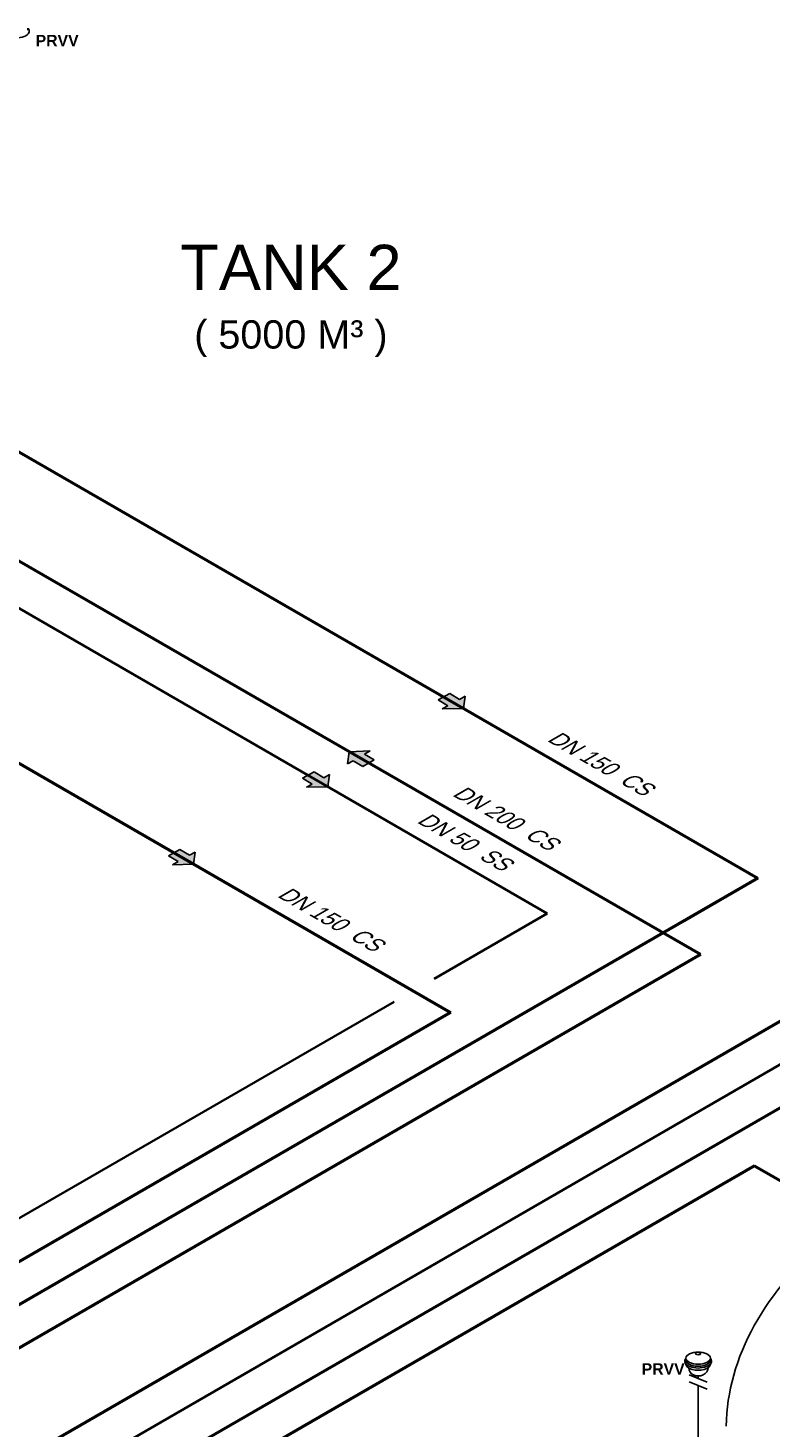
# Model space of a CAD drawing. Header units: millimetres. Extents: x 244 to 2461, y -1517 to 72.
# Tile 28 of 32: x 1822 to 2068, y -419 to 44. Entities that reach past the tile are written whole.
import ezdxf

# ---------------------------------------------------------------- set-up
doc = ezdxf.new("R2010")
doc.units = ezdxf.units.MM
doc.linetypes.add('ACAD_ISO03W100', pattern=[30, 12, -18])
doc.layers.add('ANLAGEN', color=7, linetype='Continuous')
doc.layers.add('gebäude', color=8, linetype='Continuous')
for name, color, linetype, lineweight in [('Auslagerung', 1, 'Continuous', 50), ('Einlagerung', 5, 'Continuous', 50), ('Entleerung', 74, 'Continuous', 35), ('Pfeile', 1, 'Continuous', 18), ('Text', 7, 'Continuous', 18), ('Text groß', 7, 'Continuous', 18)]:
    doc.layers.add(name, color=color, linetype=linetype, lineweight=lineweight)
doc.styles.add('isotext', font='arial.ttf', dxfattribs={"oblique": 30, "height": 3})

# ---------------------------------------------------------------- blocks, each defined once
blk = doc.blocks.new('FILOU_N2_83_2')
at = {"layer": 'ANLAGEN', "color": 7, "linetype": 'Continuous'}
for p, q in [((0, 0), (6.4952, 12.4102)), ((6.4952, 12.4102), (6.4952, 8.0801)), ((6.4952, 8.0801), (12.9904, 11.8301)), ((12.9904, 11.8301), (12.9904, 3.1699)), ((0, 0), (6.4952, -4.9104)), ((12.9904, 3.1699), (6.4952, -0.5801)), ((6.4952, -0.5801), (6.4952, -4.9103))]:
    blk.add_line(p, q, dxfattribs=at)

msp = doc.modelspace()

# ---------------------------------------------------------------- hatches: boundary and pattern name
at = {"layer": 'Auslagerung'}
for points in [[(1957.93, -178.12), (1961.14, -180.05), (1959.25, -181.1), (1966.25, -180.94), (1966.83, -176.91), (1964.93, -177.96), (1961.72, -176.02)], [(1868.54, -229.73), (1871.76, -231.66), (1869.86, -232.71), (1876.86, -232.55), (1877.44, -228.52), (1875.55, -229.57), (1872.33, -227.63)]]:
    msp.add_hatch(color=1, dxfattribs=at).paths.add_polyline_path(points)
at = {"layer": 'Einlagerung'}
msp.add_hatch(color=256, dxfattribs=at).paths.add_polyline_path([(1932.99, -200.14), (1936.74, -197.98), (1933.49, -196.1), (1935.37, -195.02), (1928.37, -195.31), (1927.87, -199.35), (1929.74, -198.27)])
at = {"layer": 'Entleerung'}
msp.add_hatch(color=74, dxfattribs=at).paths.add_polyline_path([(1912.99, -204.07), (1916.2, -206), (1914.3, -207.05), (1921.31, -206.89), (1921.88, -202.86), (1919.99, -203.91), (1916.78, -201.97)])

# ---------------------------------------------------------------- linework, layer by layer
at = {"layer": 'Auslagerung'}
for p, q in [((1763.57, -63.93), (2063.74, -237.23)), ((1674.19, -115.53), (1961.96, -281.68)), ((2063.74, -237.23), (1561.43, -527.24)), ((2063.74, -237.23), (2039.32, -251.33)), ((2103.51, -265.93), (1620.37, -544.87)), ((1961.96, -281.68), (1534.82, -528.28)), ((2062.71, -332.44), (1671.78, -558.14)), ((2062.71, -332.44), (2139.42, -376.73))]:
    msp.add_line(p, q, dxfattribs=at)
at = {"layer": 'Einlagerung', "ltscale": 0.35}
msp.add_line((2044.76, -262.51), (1740.61, -86.91), dxfattribs=at)
at = {"layer": 'Einlagerung'}
for p, q in [((2044.76, -262.51), (1616.45, -509.79)), ((2106.31, -292.95), (1687.8, -534.58))]:
    msp.add_line(p, q, dxfattribs=at)
at = {"layer": 'Entleerung'}
for p, q in [((1709, -84.35), (1993.97, -248.88)), ((1993.97, -248.88), (1956.52, -270.5)), ((1943.3, -278.13), (1609.13, -471.06)), ((2075.91, -296.19), (1691.07, -518.37))]:
    msp.add_line(p, q, dxfattribs=at)
at = {"layer": 'gebäude', "ltscale": 0.35}
for p, q in [((1822.05, 44.44), (1822.05, 43.77)), ((2048.04, -396.16), (2048.04, -396.83)), ((2044, -402.89), (2044, -402.07)), ((2044, -446.78), (2044, -405.19))]:
    msp.add_line(p, q, dxfattribs=at)
at = {"layer": 'gebäude', "linetype": 'ACAD_ISO03W100', "lineweight": 25}
for p, q in [((2041, -401.68), (2047, -404.09)), ((2041, -403.99), (2047, -406.4))]:
    msp.add_line(p, q, dxfattribs=at)
at = {"layer": 'gebäude', "ltscale": 0.35}
for centre, major_axis, ratio, start_param, end_param in [((1818.01, 43.39), (-4.45, 0), 0.5, 5.849646, 9.854478), ((2044, -397.21), (-4.45, 0), 0.5, 5.849646, 9.854478), ((2044, -396.83), (-4.04, 0), 0.5, 6.283185, 9.424778), ((2044, -398.18), (-4.04, 0), 0.5, 6.283185, 9.424778), ((2044.08, -399.42), (-3.21, -0.06), 0.826233, 6.273896, 9.417099), ((2044.08, -399.42), (-3.21, -0.06), 0.826233, 3.141451, 3.143306)]:
    msp.add_ellipse(centre, major_axis=major_axis, ratio=ratio, start_param=start_param, end_param=end_param, dxfattribs=at)
at = {"layer": 'gebäude', "extrusion": (-1.12486e-32, 6.12303e-17, -1)}
msp.add_ellipse((2243.26, -419.97), major_axis=(-190, 0.04), ratio=0.588282, start_param=0.011003, end_param=0.618029, dxfattribs=at)
at = {"layer": 'gebäude', "ltscale": 0.35}
for centre, major_axis, ratio in [((2044, -396.16), (-4.04, 0), 0.5), ((2043.94, -394.62), (0.869, -0.029), 0.471797)]:
    msp.add_ellipse(centre, major_axis=major_axis, ratio=ratio, dxfattribs=at)

# ---------------------------------------------------------------- block references
at = {"layer": 'Pfeile'}
for p, xscale, yscale, zscale, rotation in [((1966.25, -180.94), 0.4999999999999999, 0.4999999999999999, 0.4999999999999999, 118.949535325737), ((1928.37, -195.31), 0.4999999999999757, 0.4999999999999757, 0.4999999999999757, 300.0000361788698), ((1921.31, -206.89), 0.4999999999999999, 0.4999999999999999, 0.4999999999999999, 118.949535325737), ((1876.86, -232.55), 0.4999999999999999, 0.4999999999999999, 0.4999999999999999, 118.949535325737)]:
    msp.add_blockref('FILOU_N2_83_2', p, dxfattribs=dict(at, xscale=xscale, yscale=yscale, zscale=zscale, rotation=rotation))

# ---------------------------------------------------------------- texts
at = {"layer": 'Text', "char_height": 3.7468, "width": 8.7405, "attachment_point": 1}
for insert in [(1824.57, 42.17), (2025.28, -397.86)]:
    msp.add_mtext('{\\fArial|b1|i0|c0|p34;PRVV}', dxfattribs=dict(at, insert=insert))
at = {"layer": 'Text groß', "insert": (1909.12, -45.97), "char_height": 15, "width": 160.5069, "attachment_point": 5}
msp.add_mtext('{\\fArial|b0|i0|c0|p34;TANK 2\\P\\H0.625x;( 5000 M³ )}', dxfattribs=at)
at = {"layer": 'Text groß', "char_height": 0.8, "width": 117.4252, "attachment_point": 5, "rotation": 330, "style": 'isotext'}
for s, insert in [('{\\H6.25x;DN 150  CS}', (2011.08, -198.79)), ('{\\H6.25x;DN 200  CS}', (1979.7, -216.91)), ('{\\H6.25x;DN 50  SS}', (1966.11, -224.75)), ('{\\H6.25x;DN 150  CS}', (1921.7, -250.39))]:
    msp.add_mtext(s, dxfattribs=dict(at, insert=insert))

doc.saveas('drawing.dxf')
